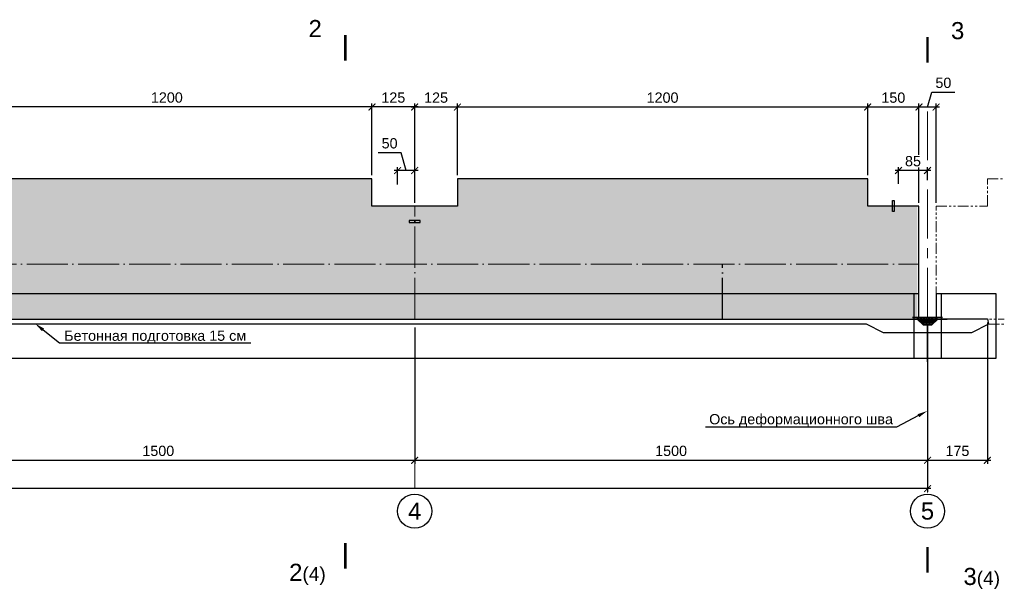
# Model space of a CAD drawing. Header units: millimetres. Extents: x 455957 to 840819, y 462720 to 618741.
# Tile 5 of 17: x 499358 to 528158, y 498089 to 514619. Entities that reach past the tile are written whole.
import ezdxf
from ezdxf import colors
from ezdxf.entities.mleader import LeaderData, LeaderLine
from ezdxf.math import Vec2, Vec3

# ---------------------------------------------------------------- set-up
doc = ezdxf.new("R2010")
doc.units = ezdxf.units.MM
for name, pattern in [('ACAD_ISO04W100', [30, 24, -3, 0, -3]), ('DASHED', [9, 6, -3]), ('PHANTOM', [63.5, 31.75, -6.35, 6.35, -6.35, 6.35, -6.35]), ('осевая', [50.8, 31.75, -6.35, 6.35, -6.35])]:
    doc.linetypes.add(name, pattern=pattern)
for name, color, linetype, lineweight in [('Бетон', 7, 'Continuous', 50), ('ГТО-2_Размеры', 7, 'Continuous', 15), ('Отдел_Выноски(стрелка)', 7, 'Continuous', 15), ('Отдел_Заглавные надписи', 7, 'Continuous', 30), ('Отдел_Разрезы. Сечения. Узлы', 7, 'Continuous', 15)]:
    doc.layers.add(name, color=color, linetype=linetype, lineweight=lineweight)
for name, color, linetype in [('ГП_металл', 7, 'Continuous'), ('Оси', 1, 'осевая'), ('Штриховка', 7, 'Continuous')]:
    doc.layers.add(name, color=color, linetype=linetype)
doc.styles.add('arial', font='arial.ttf')
doc.styles.add('аrial', font='arial.ttf')
doc.styles.add('ариал 0.9', font='arial.ttf', dxfattribs={"width": 0.9})
doc.styles.add('Рогун1', font='arial.ttf')
doc.dimstyles.new('100 мм', dxfattribs={"dimscale": 100, "dimtxt": 3.5, "dimasz": 2, "dimexe": 1, "dimexo": 1, "dimgap": 1.2, "dimtad": 1, "dimdec": 0, "dimlfac": 0.1, "dimrnd": 0.0001, "dimtxsty": 'Рогун1', "dimblk": 'ARCHTICK', "dimcen": 2.5, "dimdle": 1, "dimaunit": 1, "dimadec": 1, "dimazin": 0, "dimtfac": 1, "dimtdec": 0, "dimtmove": 1, "dimatfit": 3, "dimldrblk": 'ARCHTICK', "dimfxl": 1, "dimtfill": 1, "dimarcsym": 0})

# ---------------------------------------------------------------- blocks, each defined once
blk = doc.blocks.new('_ArchTick')
at = {"color": 0, "linetype": 'ByBlock', "const_width": 0.15}
blk.add_lwpolyline([(-0.5, -0.5), (0.5, 0.5)], dxfattribs=at)
blk = doc.blocks.new('*D3')
at = {"layer": 'Defpoints', "color": 0, "transparency": 16777216}
for p in [(495912, 505721), (510912, 505721), (510912, 501743)]:
    blk.add_point(p, dxfattribs=at)
at = {"layer": 'ГТО-2_Размеры', "color": 0, "lineweight": -2, "transparency": 16777216}
for p, q in [((495912, 505621), (495912, 501643)), ((510912, 505621), (510912, 501643)), ((495812, 501743), (511012, 501743))]:
    blk.add_line(p, q, dxfattribs=at)
at = {"layer": 'ГТО-2_Размеры', "color": 0, "lineweight": -2, "transparency": 16777216, "xscale": 200, "yscale": 200, "zscale": 200, "rotation": 180}
blk.add_blockref('_ArchTick', (495912, 501743), dxfattribs=at)
at = {"layer": 'ГТО-2_Размеры', "color": 0, "lineweight": -2, "transparency": 16777216, "xscale": 200, "yscale": 200, "zscale": 200}
blk.add_blockref('_ArchTick', (510912, 501743), dxfattribs=at)
at = {"layer": 'ГТО-2_Размеры', "color": 0, "transparency": 16777216, "insert": (503412, 502016), "char_height": 300, "attachment_point": 5, "style": 'Рогун1'}
blk.add_mtext('1500', dxfattribs=at)
blk = doc.blocks.new('*D7')
at = {"layer": 'Defpoints', "color": 0, "transparency": 16777216}
for p in [(510912, 505721), (525912, 505701), (525912, 501743)]:
    blk.add_point(p, dxfattribs=at)
at = {"layer": 'ГТО-2_Размеры', "color": 0, "lineweight": -2, "transparency": 16777216}
for p, q in [((510912, 505621), (510912, 501643)), ((525912, 505601), (525912, 501643)), ((510812, 501743), (526012, 501743))]:
    blk.add_line(p, q, dxfattribs=at)
at = {"layer": 'ГТО-2_Размеры', "color": 0, "lineweight": -2, "transparency": 16777216, "xscale": 200, "yscale": 200, "zscale": 200, "rotation": 180}
blk.add_blockref('_ArchTick', (510912, 501743), dxfattribs=at)
at = {"layer": 'ГТО-2_Размеры', "color": 0, "lineweight": -2, "transparency": 16777216, "xscale": 200, "yscale": 200, "zscale": 200}
blk.add_blockref('_ArchTick', (525912, 501743), dxfattribs=at)
at = {"layer": 'ГТО-2_Размеры', "color": 0, "transparency": 16777216, "insert": (518412, 502016), "char_height": 300, "attachment_point": 5, "style": 'Рогун1'}
blk.add_mtext('1500', dxfattribs=at)
blk = doc.blocks.new('*D4')
at = {"layer": 'Defpoints', "color": 0, "transparency": 16777216}
for p in [(465062, 505716), (525912, 504621), (465062, 500916)]:
    blk.add_point(p, dxfattribs=at)
at = {"layer": 'ГТО-2_Размеры', "color": 0, "lineweight": -2, "transparency": 16777216}
for p, q in [((465062, 505616), (465062, 500816)), ((525912, 504521), (525912, 500816)), ((526012, 500916), (464962, 500916))]:
    blk.add_line(p, q, dxfattribs=at)
at = {"layer": 'ГТО-2_Размеры', "color": 0, "lineweight": -2, "transparency": 16777216, "xscale": 200, "yscale": 200, "zscale": 200, "rotation": 180}
blk.add_blockref('_ArchTick', (465062, 500916), dxfattribs=at)
at = {"layer": 'ГТО-2_Размеры', "color": 0, "lineweight": -2, "transparency": 16777216, "xscale": 200, "yscale": 200, "zscale": 200}
blk.add_blockref('_ArchTick', (525912, 500916), dxfattribs=at)
at = {"layer": 'ГТО-2_Размеры', "color": 0, "transparency": 16777216, "insert": (495009, 501189), "char_height": 300, "attachment_point": 5, "style": 'Рогун1'}
blk.add_mtext('6085', dxfattribs=at)
blk = doc.blocks.new('*D8')
at = {"layer": 'Defpoints', "color": 0, "transparency": 16777216}
for p in [(512162, 512067), (512162, 509971), (524162, 509971)]:
    blk.add_point(p, dxfattribs=at)
at = {"layer": 'ГТО-2_Размеры', "color": 0, "lineweight": -2, "transparency": 16777216}
for p, q in [((512162, 510071), (512162, 512167)), ((524162, 510071), (524162, 512167)), ((524262, 512067), (512062, 512067))]:
    blk.add_line(p, q, dxfattribs=at)
at = {"layer": 'ГТО-2_Размеры', "color": 0, "lineweight": -2, "transparency": 16777216, "xscale": 200, "yscale": 200, "zscale": 200, "rotation": 180}
blk.add_blockref('_ArchTick', (512162, 512067), dxfattribs=at)
at = {"layer": 'ГТО-2_Размеры', "color": 0, "lineweight": -2, "transparency": 16777216, "xscale": 200, "yscale": 200, "zscale": 200}
blk.add_blockref('_ArchTick', (524162, 512067), dxfattribs=at)
at = {"layer": 'ГТО-2_Размеры', "color": 0, "transparency": 16777216, "insert": (518162, 512340), "char_height": 300, "attachment_point": 5, "style": 'Рогун1'}
blk.add_mtext('1200', dxfattribs=at)
blk = doc.blocks.new('*D9')
at = {"layer": 'Defpoints', "color": 0, "transparency": 16777216}
for p in [(509662, 512068), (509662, 509971), (510912, 509171)]:
    blk.add_point(p, dxfattribs=at)
at = {"layer": 'ГТО-2_Размеры', "color": 0, "lineweight": -2, "transparency": 16777216}
for p, q in [((509662, 510071), (509662, 512168)), ((510912, 509271), (510912, 512168)), ((511012, 512068), (509562, 512068))]:
    blk.add_line(p, q, dxfattribs=at)
at = {"layer": 'ГТО-2_Размеры', "color": 0, "lineweight": -2, "transparency": 16777216, "xscale": 200, "yscale": 200, "zscale": 200, "rotation": 180}
blk.add_blockref('_ArchTick', (509662, 512068), dxfattribs=at)
at = {"layer": 'ГТО-2_Размеры', "color": 0, "lineweight": -2, "transparency": 16777216, "xscale": 200, "yscale": 200, "zscale": 200}
blk.add_blockref('_ArchTick', (510912, 512068), dxfattribs=at)
at = {"layer": 'ГТО-2_Размеры', "color": 0, "transparency": 16777216, "insert": (510287, 512341), "char_height": 300, "attachment_point": 5, "style": 'Рогун1'}
blk.add_mtext('125', dxfattribs=at)
blk = doc.blocks.new('*D10')
at = {"layer": 'Defpoints', "color": 0, "transparency": 16777216}
for p in [(497662, 512069), (497662, 509971), (509662, 509971)]:
    blk.add_point(p, dxfattribs=at)
at = {"layer": 'ГТО-2_Размеры', "color": 0, "lineweight": -2, "transparency": 16777216}
for p, q in [((497662, 510071), (497662, 512169)), ((509662, 510071), (509662, 512169)), ((509762, 512069), (497562, 512069))]:
    blk.add_line(p, q, dxfattribs=at)
at = {"layer": 'ГТО-2_Размеры', "color": 0, "lineweight": -2, "transparency": 16777216, "xscale": 200, "yscale": 200, "zscale": 200, "rotation": 180}
blk.add_blockref('_ArchTick', (497662, 512069), dxfattribs=at)
at = {"layer": 'ГТО-2_Размеры', "color": 0, "lineweight": -2, "transparency": 16777216, "xscale": 200, "yscale": 200, "zscale": 200}
blk.add_blockref('_ArchTick', (509662, 512069), dxfattribs=at)
at = {"layer": 'ГТО-2_Размеры', "color": 0, "transparency": 16777216, "insert": (503662, 512343), "char_height": 300, "attachment_point": 5, "style": 'Рогун1'}
blk.add_mtext('1200', dxfattribs=at)
blk = doc.blocks.new('*D17')
at = {"layer": 'Defpoints', "color": 0, "transparency": 16777216}
for p in [(525662, 512067), (525662, 509171), (526162, 509171)]:
    blk.add_point(p, dxfattribs=at)
at = {"layer": 'ГТО-2_Размеры', "color": 0, "lineweight": -2, "transparency": 16777216}
for p, q in [((525912, 512067), (526042, 512500)), ((526042, 512500), (526711, 512500)), ((525662, 509271), (525662, 512167)), ((526162, 509271), (526162, 512167)), ((526262, 512067), (525562, 512067))]:
    blk.add_line(p, q, dxfattribs=at)
at = {"layer": 'ГТО-2_Размеры', "color": 0, "lineweight": -2, "transparency": 16777216, "xscale": 200, "yscale": 200, "zscale": 200, "rotation": 180}
blk.add_blockref('_ArchTick', (525662, 512067), dxfattribs=at)
at = {"layer": 'ГТО-2_Размеры', "color": 0, "lineweight": -2, "transparency": 16777216, "xscale": 200, "yscale": 200, "zscale": 200}
blk.add_blockref('_ArchTick', (526162, 512067), dxfattribs=at)
at = {"layer": 'ГТО-2_Размеры', "color": 0, "transparency": 16777216, "insert": (526376, 512773), "char_height": 300, "attachment_point": 5, "style": 'Рогун1'}
blk.add_mtext('50', dxfattribs=at)
blk = doc.blocks.new('*D18')
at = {"layer": 'Defpoints', "color": 0, "transparency": 16777216}
for p in [(524162, 512067), (524162, 509971), (525662, 509171)]:
    blk.add_point(p, dxfattribs=at)
at = {"layer": 'ГТО-2_Размеры', "color": 0, "lineweight": -2, "transparency": 16777216}
for p, q in [((524162, 510071), (524162, 512167)), ((525662, 509271), (525662, 512167)), ((525762, 512067), (524062, 512067))]:
    blk.add_line(p, q, dxfattribs=at)
at = {"layer": 'ГТО-2_Размеры', "color": 0, "lineweight": -2, "transparency": 16777216, "xscale": 200, "yscale": 200, "zscale": 200, "rotation": 180}
blk.add_blockref('_ArchTick', (524162, 512067), dxfattribs=at)
at = {"layer": 'ГТО-2_Размеры', "color": 0, "lineweight": -2, "transparency": 16777216, "xscale": 200, "yscale": 200, "zscale": 200}
blk.add_blockref('_ArchTick', (525662, 512067), dxfattribs=at)
at = {"layer": 'ГТО-2_Размеры', "color": 0, "transparency": 16777216, "insert": (524912, 512340), "char_height": 300, "attachment_point": 5, "style": 'Рогун1'}
blk.add_mtext('150', dxfattribs=at)
blk = doc.blocks.new('*D19')
at = {"layer": 'Defpoints', "color": 0, "transparency": 16777216}
for p in [(527662, 505873), (525912, 505471), (527662, 501743)]:
    blk.add_point(p, dxfattribs=at)
at = {"layer": 'ГТО-2_Размеры', "color": 0, "lineweight": -2, "transparency": 16777216}
for p, q in [((527662, 505773), (527662, 501643)), ((525912, 505371), (525912, 501643)), ((525812, 501743), (527762, 501743))]:
    blk.add_line(p, q, dxfattribs=at)
at = {"layer": 'ГТО-2_Размеры', "color": 0, "lineweight": -2, "transparency": 16777216, "xscale": 200, "yscale": 200, "zscale": 200, "rotation": 180}
blk.add_blockref('_ArchTick', (525912, 501743), dxfattribs=at)
at = {"layer": 'ГТО-2_Размеры', "color": 0, "lineweight": -2, "transparency": 16777216, "xscale": 200, "yscale": 200, "zscale": 200}
blk.add_blockref('_ArchTick', (527662, 501743), dxfattribs=at)
at = {"layer": 'ГТО-2_Размеры', "color": 0, "transparency": 16777216, "insert": (526787, 502016), "char_height": 300, "attachment_point": 5, "style": 'Рогун1'}
blk.add_mtext('175', dxfattribs=at)
blk = doc.blocks.new('*D24')
at = {"layer": 'Defpoints', "color": 0, "transparency": 16777216}
for p in [(510912, 512067), (510912, 509971), (512162, 509971)]:
    blk.add_point(p, dxfattribs=at)
at = {"layer": 'ГТО-2_Размеры', "color": 0, "lineweight": -2, "transparency": 16777216}
for p, q in [((510912, 510071), (510912, 512167)), ((512162, 510071), (512162, 512167)), ((512262, 512067), (510812, 512067))]:
    blk.add_line(p, q, dxfattribs=at)
at = {"layer": 'ГТО-2_Размеры', "color": 0, "lineweight": -2, "transparency": 16777216, "xscale": 200, "yscale": 200, "zscale": 200, "rotation": 180}
blk.add_blockref('_ArchTick', (510912, 512067), dxfattribs=at)
at = {"layer": 'ГТО-2_Размеры', "color": 0, "lineweight": -2, "transparency": 16777216, "xscale": 200, "yscale": 200, "zscale": 200}
blk.add_blockref('_ArchTick', (512162, 512067), dxfattribs=at)
at = {"layer": 'ГТО-2_Размеры', "color": 0, "transparency": 16777216, "insert": (511537, 512340), "char_height": 300, "attachment_point": 5, "style": 'Рогун1'}
blk.add_mtext('125', dxfattribs=at)
blk = doc.blocks.new('*D41')
at = {"layer": 'Defpoints', "color": 0, "transparency": 16777216}
for p in [(525062, 510211), (525912, 509825), (525062, 509721)]:
    blk.add_point(p, dxfattribs=at)
at = {"layer": 'ГТО-2_Размеры', "color": 0, "lineweight": -2, "transparency": 16777216}
for p, q in [((526012, 510211), (524962, 510211)), ((525062, 509821), (525062, 510311)), ((525912, 509925), (525912, 510311))]:
    blk.add_line(p, q, dxfattribs=at)
at = {"layer": 'ГТО-2_Размеры', "color": 0, "transparency": 16777216, "insert": (525487, 510484), "char_height": 300, "attachment_point": 5, "style": 'Рогун1', "bg_fill": 3, "box_fill_scale": 1.1, "bg_fill_color": 256, "bg_fill_true_color": 13158600, "bg_fill_transparency": 0}
blk.add_mtext('85', dxfattribs=at)
at = {"layer": 'ГТО-2_Размеры', "color": 0, "lineweight": -2, "transparency": 16777216, "xscale": 200, "yscale": 200, "zscale": 200, "rotation": 180}
blk.add_blockref('_ArchTick', (525062, 510211), dxfattribs=at)
at = {"layer": 'ГТО-2_Размеры', "color": 0, "lineweight": -2, "transparency": 16777216, "xscale": 200, "yscale": 200, "zscale": 200}
blk.add_blockref('_ArchTick', (525912, 510211), dxfattribs=at)
blk = doc.blocks.new('*D105')
at = {"layer": 'Defpoints', "color": 0, "transparency": 16777216}
for p in [(510412, 510211), (510412, 509707), (510912, 509711)]:
    blk.add_point(p, dxfattribs=at)
at = {"layer": 'ГТО-2_Размеры', "color": 0, "lineweight": -2, "transparency": 16777216}
for p, q in [((510513, 510732), (509844, 510732)), ((510662, 510211), (510513, 510732)), ((511012, 510211), (510312, 510211)), ((510412, 509807), (510412, 510311)), ((510912, 509811), (510912, 510311))]:
    blk.add_line(p, q, dxfattribs=at)
at = {"layer": 'ГТО-2_Размеры', "color": 0, "lineweight": -2, "transparency": 16777216, "xscale": 200, "yscale": 200, "zscale": 200, "rotation": 180}
blk.add_blockref('_ArchTick', (510412, 510211), dxfattribs=at)
at = {"layer": 'ГТО-2_Размеры', "color": 0, "lineweight": -2, "transparency": 16777216, "xscale": 200, "yscale": 200, "zscale": 200}
blk.add_blockref('_ArchTick', (510912, 510211), dxfattribs=at)
at = {"layer": 'ГТО-2_Размеры', "color": 0, "transparency": 16777216, "insert": (510178, 511005), "char_height": 300, "attachment_point": 5, "style": 'Рогун1'}
blk.add_mtext('50', dxfattribs=at)

msp = doc.modelspace()

# ---------------------------------------------------------------- hatches: boundary and pattern name
h = msp.add_hatch()
h.set_pattern_fill('AR-SAND', color=256, scale=0.3)
h.set_pattern_definition([(37.5, (523569.917, 505156.808), (-0.48001, 14.682397), [0, -11.5824, 0, -12.954, 0, -12.3825]), (7.5, (523569.917, 505156.808), (13.4857, 21.50475), [0, -6.2484, 0, -10.4394, 0, -4.0005]), (327.5, (523560.545, 505156.808), (23.72977, 0.043116), [0, -3.81, 0, -13.716, 0, -17.907]), (317.5, (523560.545, 505156.808), (22.9067, 6.68788), [0, -1.905, 0, -8.9916, 0, -10.287])])
h.paths.add_polyline_path([(525470.8721987, 505922.9286093), (525470.9813723, 505891.7059835), (525732.9992886, 505893.071515), (525732.9992886, 505892.071515), (526353.0299147, 505893.1846456), (526352.9992886, 505923.071515)])
h = msp.add_hatch()
h.set_pattern_fill('ANSI37', color=256, scale=10)
h.set_pattern_definition([(45, (523452.606, 505106.552), (-22.45064, 22.45064), []), (135, (523452.606, 505106.552), (-22.45064, -22.45064), [])])
h.paths.add_polyline_path([(525616.8891829, 505884.4092907), (525617.64266, 505883.6330607), (525773.552606, 505728.0105789), (526045.4137096, 505728.0105789), (526209.6661515, 505883.5031663)])
at = {"layer": 'Штриховка', "lineweight": 13}
h = msp.add_hatch(dxfattribs=at)
h.set_pattern_fill('AR-CONC', color=256, scale=10)
h.set_pattern_definition([(50, (118187.9, -7956.8), (1821.8467, -159.391), [190.5, -2095.5]), (355, (118187.9, -7956.8), (-352.434, 1910.5685), [152.4, -1676.406]), (100.45144, (118339.7, -7970), (1469.4125, 1751.1775), [161.9, -1780.9024]), (46.1842, (118187.9, -7448.8), (2710.7904, -420.423), [285.75, -3143.25]), (96.63556, (118413.8, -7483.8), (2374.041, 2474.261), [242.85, -2671.356]), (351.18415, (118188, -7448.8), (2374.041, 2474.261), [228.6, -2514.597]), (21, (118441.9, -7575.8), (1516.144, -1022.652), [190.5, -2095.5]), (326, (118441.9, -7575.8), (618.0203, 1841.8797), [152.4, -1676.4]), (71.45144, (118568.2, -7661), (2134.164, 819.2277), [161.9, -1780.8994]), (37.5, (118187.9, -7956.8), (30.88603, 845.5504), [0, -1656.08, 0, -1701.8, 0, -1682.75]), (7.5, (118187.9, -7956.8), (668.1966, 1001.8057), [0, -970.28, 0, -1617.98, 0, -641.35]), (327.5, (117621.46, -7956.8), (1355.90595, -57.28744), [0, -635, 0, -1981.2, 0, -2628.9]), (317.5, (117367.5, -7956.8), (1481.2918, 254.265), [0, -825.5, 0, -1315.72, 0, -1866.9])])
h.paths.add_polyline_path([(467661.9873703, 509171.3392228), (465061.9873703, 509171.3392228), (465061.9873703, 505871.3392228), (524911.9873703, 505871.3392228), (525611.9873703, 505871.340078), (525611.9873703, 509171.340078), (524161.9873705, 509171.3392228), (524161.9873705, 509971.3392228), (512161.9873704, 509971.3392228), (512161.9873704, 509171.3392228), (509661.9873704, 509171.3392228), (509661.9873704, 509971.3392228), (497661.9873701, 509971.3392228), (497661.9873701, 509171.3392228), (494161.9873705, 509171.3392228), (494161.9873705, 509971.3392228), (482161.9873704, 509971.3392228), (482161.9873704, 509171.3392228), (479661.9873704, 509171.3392228), (479661.9873704, 509971.3392228), (467661.9873703, 509971.3392228)])

# ---------------------------------------------------------------- linework, layer by layer
at = {"color": 6, "lineweight": 25}
for points in [[(524885.8681868, 509011.3391687), (524885.8681868, 509331.3391687), (524938.1064406, 509331.3391687), (524938.1064406, 509011.3391687)], [(511071.9874239, 508747.4517048), (510751.9873686, 508747.4516499), (510751.9873686, 508695.2133961), (511071.9874239, 508695.213451)]]:
    msp.add_lwpolyline(points, close=True, dxfattribs=at)
at = {"color": 4, "linetype": 'ACAD_ISO04W100', "lineweight": 15, "ltscale": 50}
for points in [[(510911.9873703, 505871.3396702), (510911.9873704, 509171.3392228)], [(465061.9873703, 507471.3392228), (525661.9873703, 507471.3392228)]]:
    msp.add_lwpolyline(points, dxfattribs=at)
at = {"color": 4, "linetype": 'ACAD_ISO04W100', "ltscale": 50}
msp.add_lwpolyline([(519911.9873703, 505871.3396702), (519911.9873704, 507471.3392228)], dxfattribs=at)
at = {"color": 3, "lineweight": 25}
msp.add_lwpolyline([(526352.9525671, 505872.6945339), (527661.9873701, 505872.6945339), (527697.2222727, 505721.2532156), (527197.3975667, 505471.3408627), (524626.5771739, 505471.3408627), (524126.752468, 505721.2532156), (464961.9873703, 505721.2532156), (464961.9873703, 505871.3392228), (465061.9873703, 505871.3392228)], dxfattribs=at)
at = {"color": 4, "lineweight": 25, "ltscale": 100}
msp.add_lwpolyline([(525373.2426839, 505871.3392228), (525611.9873703, 505871.3392228), (525781.9873703, 505701.3392228), (526041.9873703, 505701.3392228), (526211.9873703, 505871.3392228), (526484.0594247, 505871.3392228)], dxfattribs=at)
at = {"linetype": 'DASHED', "ltscale": 7, "const_width": 10}
for points in [[(525470.9813723, 505891.7059835), (526352.9933683, 505891.7059835)], [(526035.504174, 505721.4206517), (525769.7636659, 505721.4206517), (525614.2135504, 505876.7371476), (525470.9813723, 505876.7371476)]]:
    msp.add_lwpolyline(points, dxfattribs=at)
at = {"color": 4, "ltscale": 100}
msp.add_lwpolyline([(525470.8721987, 505922.9286093), (526353.1421944, 505922.9286093)], dxfattribs=at)
at = {"linetype": 'DASHED', "lineweight": 25, "ltscale": 7, "const_width": 10}
msp.add_lwpolyline([(525781.6159222, 505707.6122126), (526040.2711411, 505707.6122126), (526209.7637103, 505876.3392228), (526352.9933683, 505876.3392228)], dxfattribs=at)
for centre in [(510911.9873703, 500255.559852), (525911.9873703, 500255.559852)]:
    msp.add_circle(centre, 500)
at = {"layer": 'Бетон', "color": 1, "lineweight": 25, "ltscale": 10}
for points in [[(526161.9873703, 506621.3392228), (527913.288837, 506621.3392228), (527913.288837, 504721.3392228), (464961.9873703, 504721.3392228), (464961.9873703, 510721.3392228), (465361.9873703, 510721.3392228), (465361.9873703, 506621.3392228), (525661.9873703, 506621.3392228)], [(525513.288837, 506621.3392228), (525513.288837, 504721.3392228)], [(526161.9873703, 506621.3392228), (526161.9873703, 505922.9286093)], [(526313.288837, 506621.3392228), (526313.288837, 504721.3392228)]]:
    msp.add_lwpolyline(points, dxfattribs=at)
at = {"layer": 'Бетон', "color": 2, "lineweight": 25, "ltscale": 10}
msp.add_lwpolyline([(525661.9873703, 505871.3409332), (525661.9873703, 509171.3392228), (524161.9873705, 509171.3392228), (524161.9873705, 509971.3392228), (512161.9873704, 509971.3392228), (512161.9873704, 509171.3392228), (509661.9873704, 509171.3392228), (509661.9873704, 509971.3392228), (497661.9873701, 509971.3392228), (497661.9873701, 509171.3392228), (494161.9873705, 509171.3392228), (494161.9873705, 509971.3392228), (482161.9873704, 509971.3392228), (482161.9873704, 509171.3392228), (479661.9873704, 509171.3392228), (479661.9873704, 509971.3392228), (467661.9873703, 509971.3392228), (467661.9873703, 509171.3392228), (465061.9873703, 509171.3392228), (465061.9873703, 505871.3392228)], close=True, dxfattribs=at)
at = {"layer": 'Бетон', "color": 251, "linetype": 'PHANTOM', "lineweight": 0, "ltscale": 10}
for points in [[(526161.9873703, 505871.3392228), (526161.9873703, 509171.3392228), (527661.9873701, 509171.3392228), (527661.9873701, 509971.3392228), (528158.3336692, 509971.3392228)], [(526711.9873703, 505871.0989964), (528158.3336692, 505871.0989964)], [(527697.2222727, 505721.2532156), (528158.3336692, 505721.2532156)]]:
    msp.add_lwpolyline(points, dxfattribs=at)
at = {"layer": 'Бетон', "color": 1, "lineweight": 35, "ltscale": 10}
msp.add_lwpolyline([(525911.9873703, 505701.3392228), (525911.9873703, 504621.3392228)], dxfattribs=at)
at = {"layer": 'ГП_металл', "color": 1, "lineweight": 30, "const_width": 4}
msp.add_lwpolyline([(526045.4137096, 505728.0105789), (525773.552606, 505728.0105789), (525617.2659214, 505884.0211757), (525470.8727571, 505884.2432608), (525470.8720354, 505934.2430738)], dxfattribs=at)
at = {"layer": 'ГП_металл', "color": 1, "lineweight": 30}
msp.add_lwpolyline([(525781.6159222, 505714.2021397, 4, 4, 0), (526036.482201, 505714.2021397, 4, 4, 0), (526209.6661515, 505883.5031663, 4, 4, 0), (526352.9933683, 505883.5031663, 4, 4, 0), (526353.182112, 505933.5031663, 0, 0, 0)], format="xyseb", dxfattribs=at)
at = {"layer": 'Оси', "linetype": 'осевая', "lineweight": 15, "ltscale": 45}
for points in [[(525911.9873703, 511940.720163), (525911.9873703, 500755.559852)], [(510911.9873703, 504621.3392228), (510911.9873703, 500755.559852)]]:
    msp.add_lwpolyline(points, dxfattribs=at)
at = {"layer": 'Отдел_Разрезы. Сечения. Узлы'}
for points in [[(508884.2414344, 513422.5905506, 75, 75, 0), (508884.2843953, 514172.5905495, 75, 75, 0), (508884.270075, 513922.5905499, 0, 100, 0), (508384.2700758, 513922.6191905, 0, 0, 0), (507634.270077, 513922.6621515, 0, 0, 0)], [(525912.016011, 513362.6702183, 75, 75, 0), (525911.97305, 514112.6702172, 75, 75, 0), (525911.9873703, 513862.6702176, 0, 100, 0), (526411.9873695, 513862.6988582, 0, 0, 0), (527161.9873683, 513862.7418192, 0, 0, 0)], [(508884.6335201, 499325.291325, 75, 75, 0), (508884.0883524, 498575.2915232, 75, 75, 0), (508884.270075, 498825.2914571, 0, 100, 0), (508384.2702071, 498825.6549022, 0, 0, 0), (507634.2704052, 498826.2000699, 0, 0, 0)], [(525911.6239252, 499204.1392175, 75, 75, 0), (525912.1690929, 498454.1394157, 75, 75, 0), (525911.9873703, 498704.1393496, 0, 100, 0), (526411.9872382, 498704.5027947, 0, 0, 0), (527161.9870401, 498705.0479624, 0, 0, 0)]]:
    msp.add_lwpolyline(points, format="xyseb", dxfattribs=at)

# ---------------------------------------------------------------- texts
at = {"char_height": 2.5, "attachment_point": 1, "style": 'аrial'}
for s, insert in [('{\\H200x;2\\H0.8x;(4)}', (507239.0421049, 498719.2867635)), ('{\\H200x;3\\H0.8x;(4)}', (526962.9727327, 498598.134656))]:
    msp.add_mtext_dynamic_manual_height_columns(s, width=3148.469281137, gutter_width=12.5, heights=[0], dxfattribs=dict(at, insert=insert))
at = {"layer": 'Отдел_Заглавные надписи', "char_height": 500, "width": 487.007697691, "attachment_point": 5, "style": 'arial'}
for s, insert in [('4', (510911.9873703, 500255.559852)), ('5', (525911.9873703, 500255.559852))]:
    msp.add_mtext(s, dxfattribs=dict(at, insert=insert))
at = {"layer": 'Отдел_Разрезы. Сечения. Узлы', "style": 'ариал 0.9'}
msp.add_text('2', height=500, rotation=360, dxfattribs=at).set_placement((507806.8322956, 514110.1491179, 1507.2841379))
msp.add_text('3', height=500, dxfattribs=at).set_placement((526599.5888605, 514050.2287856, 1507.2841379))

# ---------------------------------------------------------------- dimensions: what is measured, and where the dimension line sits
at = {"layer": 'ГТО-2_Размеры'}
for base, p1, p2, picture, middle in [((525661.9873703, 512066.9001396), (526161.9873703, 509171.3392228), (525661.9873703, 509171.3392228), '*D17', (526161.9389392, 512773.2439323)), ((497661.9873700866, 512069.4001396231), (509661.9873704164, 509971.3392228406), (497661.9873700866, 509971.3392228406), '*D10', (503661.9873702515, 512342.5720359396)), ((509661.9873704, 512068.1501396), (510911.9873704, 509171.3392228), (509661.9873704, 509971.3392228), '*D9', (510286.9873704, 512341.3220359)), ((510911.9873704, 512066.9001396), (512161.9873704, 509971.3392228), (510911.9873704, 509971.3392228), '*D24', (511536.9873704, 512340.0720359)), ((512161.9873704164, 512066.9001396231), (524161.9873705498, 509971.3392228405), (512161.9873704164, 509971.3392228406), '*D8', (518161.9873704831, 512340.0720359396)), ((524161.9873705, 512066.9001396), (525661.9873703, 509171.3392228), (524161.9873705, 509971.3392228), '*D18', (524911.9873704, 512340.0720359)), ((527661.9873701, 501742.8757336), (525911.9873703, 505471.3408627), (527661.9873701, 505872.6945339), '*D19', (526786.9873702, 502016.0476299)), ((510911.9873703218, 501742.8757335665), (495911.9873703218, 505721.2532156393), (510911.9873703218, 505721.2532156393), '*D3', (503411.9873703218, 502016.047629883)), ((525911.9873703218, 501742.8757335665), (510911.9873703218, 505721.2532156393), (525911.9873703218, 505701.3392228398), '*D7', (518411.9873703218, 502016.047629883))]:
    dim = msp.add_linear_dim(base=base, p1=p1, p2=p2, dimstyle='100 мм', override={"dimtxt": 3, "dimdec": 6, "dimtfill": 0}, dxfattribs=at)
    dim.commit()
    dim.dimension.update_dxf_attribs({"geometry": picture, "text_midpoint": middle})
for base, p1, p2, picture, middle in [((510411.9873704, 510210.6594306), (510911.9873704, 509711.1156049), (510411.9873704, 509707.1885378), '*D105', (510392.7671231, 510731.8556298)), ((465061.9873703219, 500915.7399450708), (525911.9873703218, 504621.3392228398), (465061.9873703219, 505715.9517754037), '*D4', (495008.5018044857, 500915.7399450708))]:
    dim = msp.add_linear_dim(base=base, p1=p1, p2=p2, dimstyle='100 мм', override={"dimtxt": 3, "dimdec": 6, "dimtfill": 0}, dxfattribs=at)
    dim.commit()
    dim.dimension.update_dxf_attribs({"geometry": picture, "text_midpoint": middle, "dimtype": 160})

# ---------------------------------------------------------------- leaders
at = {"layer": 'Отдел_Выноски(стрелка)'}
ml = msp.add_multileader_mtext('Standard', dxfattribs=at)
ml.set_content('Бетонная подготовка 15 см', color=256, style='arial')
ml.set_leader_properties()
ml.build(insert=Vec2(0, 0))
ml.multileader.update_dxf_attribs({"text_left_attachment_type": 6, "text_right_attachment_type": 6, "dogleg_length": 136.6171409, "arrow_head_size": 300})
ctx = ml.context
ctx.base_point, ctx.char_height, ctx.arrow_head_size, ctx.plane_origin = Vec3(500657.1153608, 505172.7183496), 300, 300, Vec3(497205.9572732, 513861.8619058)
ctx.left_attachment, ctx.right_attachment = 6, 6
notes = []
notes.append((ctx, [(0, (1, 1, 0), (500520.4982199, 505172.7183496), (1, 0), 136.6171409, [(0, [(499806.464635, 505740.5099269)], 0, [])])]))
ctx.mtext.insert, ctx.mtext.width, ctx.mtext.defined_height, ctx.mtext.flow_direction = Vec3(500659.1153608, 505534.3145297), 5404.37654058, 383.2878581, 5
ml = msp.add_multileader_mtext('Standard', dxfattribs=at)
ml.set_content('Ось деформационного шва', color=256, style='arial')
ml.set_leader_properties()
ml.build(insert=Vec2(0, 0))
ml.multileader.update_dxf_attribs({"text_left_attachment_type": 6, "text_right_attachment_type": 6, "dogleg_length": 136.6171409, "arrow_head_size": 300})
ctx = ml.context
ctx.base_point, ctx.char_height, ctx.arrow_head_size, ctx.plane_origin = Vec3(519522.8938991, 502711.1032021), 300, 300, Vec3(520987.0830041, 509036.6125316)
ctx.left_attachment, ctx.right_attachment = 6, 6
notes.append((ctx, [(1, (1, 1, 0), (525003.1426907, 502711.1032021), (-1, 0), 136.6171409, [(0, [(525911.9873703, 503186.1772247)], 0, [])])]))
ctx.mtext.insert, ctx.mtext.width, ctx.mtext.defined_height, ctx.mtext.flow_direction = Vec3(519524.8938991, 503094.3910602), 5389.26103031, 383.2878581, 5
for ctx, leaders in notes:
    for number, flags, end, landing, length, lines in leaders:
        leader = LeaderData()
        leader.index, (leader.has_last_leader_line, leader.has_dogleg_vector, leader.attachment_direction) = number, flags
        leader.last_leader_point, leader.dogleg_vector, leader.dogleg_length = Vec3(end), Vec3(landing), length
        for number, points, colour, breaks in lines:
            line = LeaderLine()
            line.index, line.vertices, line.color, line.breaks = number, Vec3.list(points), colors.encode_raw_color(colour), breaks
            leader.lines.append(line)
        ctx.leaders.append(leader)

# ---------------------------------------------------------------- next in the draw order: dimensions: what is measured, and where the dimension line sits
at = {"layer": 'ГТО-2_Размеры'}
dim = msp.add_linear_dim(base=(525061.9873703, 510210.6594306), p1=(525911.9873703, 509824.8887151), p2=(525061.9873703, 509720.7789932), dimstyle='100 мм', override={"dimtxt": 3, "dimdec": 6}, dxfattribs=at)
dim.commit()
dim.dimension.update_dxf_attribs({"geometry": '*D41', "text_midpoint": (525486.9873703, 510210.6594306), "dimtype": 160})

doc.saveas('drawing.dxf')
